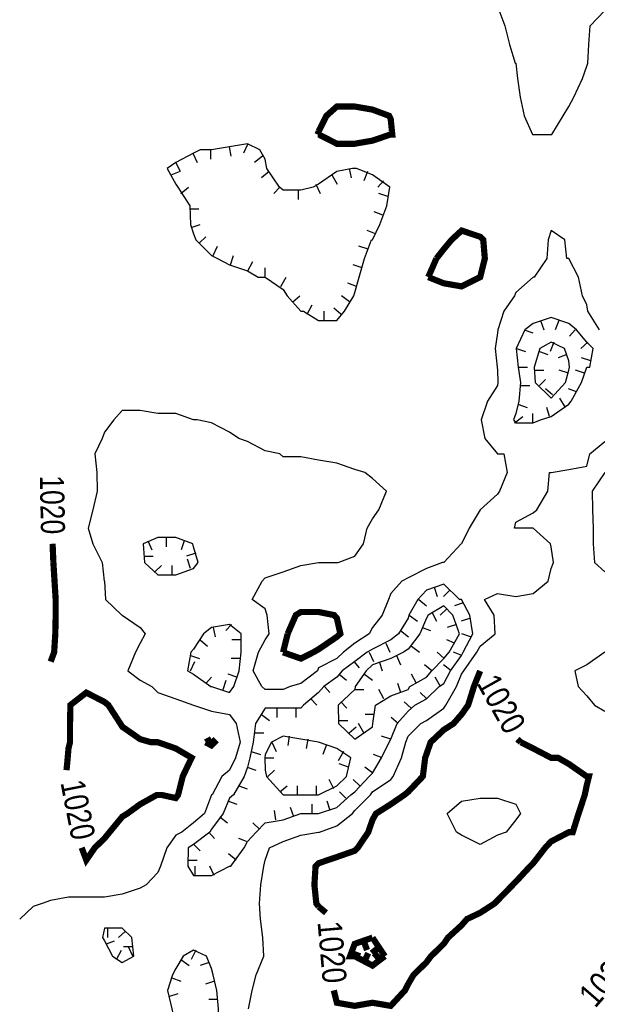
# Model space of a CAD drawing. Extents: x 628896 to 629898, y 4519176 to 4520140.
# Tile 12 of 23: x 629007 to 629100, y 4519773 to 4519932. Entities that reach past the tile are written whole.
import ezdxf
from ezdxf.enums import TextEntityAlignment as Align

# ---------------------------------------------------------------- set-up
doc = ezdxf.new("R2010")
doc.units = 0

msp = doc.modelspace()

# ---------------------------------------------------------------- linework, layer by layer
at = {"layer": 'GSLAYER', "linetype": 'CONTINUOUS', "flags": 128}
for points in [[(629084.4375, 4519934), (629085.5625, 4519931), (629086.3125, 4519928), (629087.1875, 4519925), (629087.3125, 4519925), (629087.5625, 4519922.5), (629088, 4519919.5), (629088.6875, 4519916.5), (629090, 4519913.5), (629090.125, 4519913.5), (629093, 4519913.5), (629093.125, 4519913.5), (629094.9375, 4519916.5), (629095.875, 4519918), (629096.6875, 4519919.5), (629098.0625, 4519922.5), (629098.75, 4519924.5), (629098.9375, 4519925), (629099.125, 4519928), (629099.3125, 4519931), (629101.6875, 4519933.5)], [(629059.6875, 4519885), (629061.1875, 4519887.5), (629061.3125, 4519888), (629062.0625, 4519890.5), (629062.875, 4519893.5), (629064, 4519896.5), (629064.1875, 4519896.5), (629065.375, 4519899), (629066.5, 4519902), (629067, 4519905), (629064.1875, 4519907), (629061.625, 4519908), (629061.3125, 4519908), (629060.9375, 4519908), (629058.4375, 4519907.5), (629055.5, 4519905.5), (629054.625, 4519905), (629052.625, 4519904.5), (629049.75, 4519904.5), (629049.1875, 4519905), (629047.125, 4519908), (629046.875, 4519909.5), (629046, 4519911), (629044, 4519912), (629041.125, 4519911.5), (629038.1875, 4519911), (629036.375, 4519911), (629035.3125, 4519910.5), (629032.4375, 4519909), (629031.0625, 4519908), (629032.4375, 4519905.5), (629032.75, 4519905), (629034.6875, 4519902), (629034.8125, 4519899), (629035.3125, 4519897.5), (629035.6875, 4519896.5), (629038.1875, 4519894), (629039.1875, 4519893.5), (629041.125, 4519892.5), (629044, 4519891.5), (629045.75, 4519890.5), (629046.875, 4519890.5), (629049.75, 4519888.5), (629050.4375, 4519887.5), (629052.625, 4519885), (629053.0625, 4519885), (629055.5, 4519883.5), (629058.4375, 4519883.5), (629059.6875, 4519885)], [(629038.0625, 4519911), (629038.0625, 4519909.5)], [(629041.0625, 4519911.5), (629041.3125, 4519910)], [(629044.0625, 4519912), (629043.375, 4519910.5)], [(629035.1875, 4519910.5), (629035.875, 4519909)], [(629046.4375, 4519910), (629045.125, 4519909)], [(629032.4375, 4519909), (629033.125, 4519907.5)], [(629060.4375, 4519908), (629060.75, 4519906.5)], [(629031.6875, 4519907), (629033.0625, 4519907.5)], [(629047.5, 4519907.5), (629046.25, 4519906.5)], [(629057.625, 4519907), (629058.5, 4519905.5)], [(629063.375, 4519907.5), (629062.8125, 4519906)], [(629033.25, 4519904), (629034.5, 4519905)], [(629049.25, 4519905), (629048.25, 4519904)], [(629055.0625, 4519905.5), (629055.75, 4519904)], [(629065.9375, 4519906), (629065.0625, 4519905)], [(629052.1875, 4519904.5), (629052.1875, 4519903)], [(629066.6875, 4519903.5), (629065.1875, 4519904)], [(629034.6875, 4519901.5), (629036.1875, 4519901.5)], [(629065.875, 4519900.5), (629064.4375, 4519901)], [(629034.9375, 4519898.5), (629036.375, 4519899)], [(629100.8125, 4519882), (629098.9375, 4519885), (629098.75, 4519886), (629098.0625, 4519887.5), (629097.4375, 4519890.5), (629095.875, 4519893.5), (629095.5625, 4519893.5), (629095.25, 4519896.5), (629093, 4519898), (629092.5625, 4519896.5), (629092.3125, 4519893.5), (629090.25, 4519890.5), (629090.125, 4519890.5), (629087.3125, 4519888), (629087.125, 4519887.5), (629085.375, 4519885), (629084.4375, 4519882), (629084.375, 4519881.5), (629084, 4519879), (629084.3125, 4519876), (629084.375, 4519875.5), (629084.4375, 4519873.5), (629084.375, 4519873), (629082.75, 4519870.5), (629081.75, 4519867.5), (629082.3125, 4519864.5), (629084.375, 4519862), (629085.375, 4519862), (629085.9375, 4519859), (629084.6875, 4519856), (629084.375, 4519855.5), (629081.5625, 4519853), (629079.8125, 4519850), (629078.5625, 4519847.5), (629078.5, 4519847.5), (629075.6875, 4519844.5), (629075.5, 4519844.5), (629072.875, 4519843.5), (629069.9375, 4519842), (629068.9375, 4519841.5), (629067.125, 4519839.5), (629066.75, 4519838.5), (629065.75, 4519836), (629064.1875, 4519834), (629063.625, 4519833), (629061.3125, 4519831.5), (629059.5, 4519830), (629058.4375, 4519829), (629055.5, 4519827.5), (629055.3125, 4519827), (629052.625, 4519825), (629050.875, 4519824.5), (629049.75, 4519824), (629046.875, 4519824), (629046.3125, 4519824.5), (629044.9375, 4519827), (629045.8125, 4519830), (629046.875, 4519832), (629047.5, 4519833), (629047.1875, 4519836), (629046.875, 4519837), (629044.75, 4519838.5), (629046.375, 4519841.5), (629046.875, 4519842), (629049.75, 4519843), (629052.625, 4519844), (629055.5, 4519844.5), (629058.4375, 4519844.5), (629058.625, 4519844.5), (629061.3125, 4519845.5), (629062.75, 4519847.5), (629063.3125, 4519850), (629064.1875, 4519851.5), (629065.1875, 4519853), (629066.4375, 4519856), (629064.1875, 4519858), (629062.9375, 4519859), (629061.3125, 4519859.5), (629058.4375, 4519860.5), (629055.5, 4519861), (629052.625, 4519861.5), (629049.75, 4519861.5), (629049.25, 4519862), (629046.875, 4519862.5), (629044, 4519864), (629042.625, 4519864.5), (629041.125, 4519865.5), (629038.1875, 4519867), (629035.875, 4519867.5), (629035.3125, 4519867.5), (629032.4375, 4519868.5), (629029.5625, 4519868.5), (629026.6875, 4519869), (629023.8125, 4519869), (629022.4375, 4519867.5), (629020.9375, 4519865.5), (629020.5625, 4519864.5), (629019.375, 4519862), (629019.6875, 4519859), (629019.75, 4519856), (629019.0625, 4519853), (629018.3125, 4519850), (629019.0625, 4519847.5), (629020.5625, 4519844.5), (629020.875, 4519841.5), (629020.9375, 4519841.5), (629021.125, 4519838.5), (629023.75, 4519836), (629023.8125, 4519836), (629026.6875, 4519834), (629027.5, 4519833), (629026.6875, 4519831.5), (629025.9375, 4519830), (629024.6875, 4519827), (629026.6875, 4519825.5), (629028.5625, 4519824.5), (629029.5625, 4519823.5), (629032.4375, 4519822.5), (629035.3125, 4519821.5), (629038.1875, 4519820.5), (629041.125, 4519820), (629042.1875, 4519818.5), (629042.8125, 4519815.5), (629042.0625, 4519813), (629041.125, 4519811), (629039.875, 4519810), (629038.3125, 4519807), (629038.1875, 4519807), (629037.0625, 4519804), (629035.3125, 4519802.5), (629033.4375, 4519801), (629032.4375, 4519800.5), (629031, 4519798.5), (629030, 4519795.5), (629029.5625, 4519794.5), (629027.6875, 4519792.5), (629026.6875, 4519792), (629023.8125, 4519791), (629020.9375, 4519790.5), (629018, 4519790.5), (629015.125, 4519790.5), (629012.25, 4519790), (629010.875, 4519789.5), (629009.4375, 4519789), (629007.25, 4519787)], [(629036.25, 4519896), (629037.3125, 4519897)], [(629064.6875, 4519897.5), (629063.3125, 4519898)], [(629038.5, 4519894), (629039.1875, 4519895.5)], [(629063.5, 4519895), (629062, 4519895.5)], [(629041.25, 4519892.5), (629041.75, 4519894)], [(629044.0625, 4519891.5), (629044.875, 4519893)], [(629046.875, 4519890.5), (629046.875, 4519892)], [(629062.5, 4519892), (629061.0625, 4519892.5)], [(629049.375, 4519889), (629050.25, 4519890.5)], [(629061.625, 4519889), (629060.1875, 4519889.5)], [(629051.3125, 4519886.5), (629052.4375, 4519887.5)], [(629060.5, 4519886.5), (629059.1875, 4519887.5)], [(629053.625, 4519884.5), (629054.4375, 4519886)], [(629056.375, 4519883.5), (629056.375, 4519885)], [(629059.0625, 4519884.5), (629057.9375, 4519885.5)], [(629091.3125, 4519867.5), (629093, 4519868), (629095.875, 4519870), (629096.25, 4519870.5), (629097.9375, 4519873.5), (629098.75, 4519876), (629099.25, 4519876), (629099.8125, 4519879), (629098.75, 4519880), (629097.125, 4519882), (629095.875, 4519883), (629093, 4519884), (629090.125, 4519883), (629088.75, 4519882), (629087.375, 4519879), (629087.6875, 4519876), (629088.0625, 4519873.5), (629087.8125, 4519870.5), (629087.3125, 4519868.5), (629086.9375, 4519867.5), (629087.3125, 4519867), (629090.125, 4519867), (629091.3125, 4519867.5)], [(629091.3125, 4519883.5), (629091.8125, 4519882)], [(629094.25, 4519883.5), (629093.6875, 4519882)], [(629088.6875, 4519882), (629090.0625, 4519881.5)], [(629096.875, 4519882), (629096, 4519881)], [(629095.3125, 4519873.5), (629095.875, 4519875.5), (629096, 4519876), (629095.875, 4519877), (629095.1875, 4519879), (629093, 4519880), (629091.1875, 4519879), (629090.25, 4519876), (629090.4375, 4519873.5), (629093, 4519871), (629095.3125, 4519873.5)], [(629093.4375, 4519880), (629092.875, 4519878.5)], [(629098.9375, 4519880), (629097.8125, 4519879)], [(629087.4375, 4519879), (629088.875, 4519878.5)], [(629091.125, 4519878.5), (629092.5, 4519878)], [(629095.5625, 4519878), (629094.125, 4519877.5)], [(629099.4375, 4519877), (629097.9375, 4519877.5)], [(629087.6875, 4519876), (629089.1875, 4519876)], [(629090.25, 4519875.5), (629091.8125, 4519875.5)], [(629095.8125, 4519875), (629094.3125, 4519875.5)], [(629098.375, 4519875), (629096.9375, 4519875.5)], [(629088, 4519873), (629089.5625, 4519873)], [(629091.125, 4519873), (629092.125, 4519874)], [(629093.25, 4519871.5), (629092.125, 4519872.5)], [(629097.125, 4519872), (629095.8125, 4519872.5)], [(629087.625, 4519870), (629089.125, 4519869.5)], [(629095.3125, 4519869.5), (629094.4375, 4519871)], [(629090.0625, 4519867), (629090.0625, 4519868.5)], [(629092.75, 4519868), (629092.3125, 4519869.5)], [(629087.125, 4519867), (629088.4375, 4519868)], [(629044.1875, 4519772.5), (629044.75, 4519775.5), (629045.4375, 4519778), (629046.625, 4519781), (629046.5, 4519784), (629046.125, 4519787), (629045.9375, 4519789.5), (629046.1875, 4519792.5), (629046.625, 4519795.5), (629046.875, 4519796.5), (629047.5625, 4519798.5), (629049.75, 4519799.5), (629052.625, 4519800.5), (629055.5, 4519801), (629055.625, 4519801), (629058.4375, 4519802), (629060.9375, 4519804), (629061.3125, 4519804.5), (629063.875, 4519807), (629064.1875, 4519807.5), (629067.125, 4519809.5), (629067.5, 4519810), (629068.875, 4519813), (629069.5625, 4519815.5), (629069.9375, 4519816.5), (629072, 4519818.5), (629072.875, 4519819), (629075.6875, 4519821), (629076, 4519821.5), (629077.75, 4519824.5), (629078.5625, 4519826.5), (629078.9375, 4519827), (629081, 4519830), (629081.5625, 4519831), (629084, 4519833), (629083.8125, 4519836), (629082.25, 4519838.5), (629084.375, 4519839.5), (629087.3125, 4519839), (629090.125, 4519839.5), (629092.5625, 4519841.5), (629093, 4519843.5), (629093.375, 4519844.5), (629093, 4519847), (629092.9375, 4519847.5), (629090.125, 4519850), (629087.3125, 4519850), (629087.125, 4519850), (629087.3125, 4519851), (629090.125, 4519852.5), (629090.6875, 4519853), (629092.5, 4519856), (629092.75, 4519859), (629093, 4519859), (629095.875, 4519859.5), (629098.75, 4519860), (629099.25, 4519862), (629101.6875, 4519864)], [(629101.6875, 4519859), (629099.625, 4519856), (629099.6875, 4519853), (629099.8125, 4519850), (629099.8125, 4519847.5), (629100, 4519844.5), (629101.6875, 4519843)], [(629036.0625, 4519844.5), (629035.3125, 4519847), (629035.1875, 4519847.5), (629032.4375, 4519848.5), (629029.5625, 4519848.5), (629027.1875, 4519847.5), (629027.375, 4519844.5), (629029.5625, 4519842.5), (629032.4375, 4519842.5), (629035.3125, 4519843.5), (629036.0625, 4519844.5)], [(629027.9375, 4519848), (629028.5625, 4519846.5)], [(629030.875, 4519848.5), (629030.875, 4519847)], [(629033.8125, 4519848), (629033.3125, 4519846.5)], [(629035.6875, 4519846), (629034.1875, 4519845.5)], [(629027.3125, 4519845.5), (629028.8125, 4519845.5)], [(629034.8125, 4519843.5), (629034.3125, 4519845)], [(629029.0625, 4519843), (629030.125, 4519844)], [(629031.875, 4519842.5), (629031.875, 4519844)], [(629041.3125, 4519795.5), (629043.5, 4519798.5), (629044, 4519799.5), (629045.4375, 4519801), (629046.875, 4519802.5), (629049.75, 4519803), (629052.625, 4519804), (629054.75, 4519804), (629055.5, 4519804), (629058.4375, 4519805), (629060.6875, 4519807), (629061.3125, 4519807.5), (629063.625, 4519810), (629064.1875, 4519810.5), (629065.625, 4519813), (629066.875, 4519815.5), (629067.125, 4519816), (629068.1875, 4519818.5), (629069.9375, 4519820.5), (629071, 4519821.5), (629072.875, 4519822.5), (629074.9375, 4519824.5), (629075.6875, 4519825), (629076.75, 4519827), (629078.5625, 4519829.5), (629078.8125, 4519830), (629080.375, 4519833), (629079.875, 4519836), (629078.5625, 4519838.5), (629078.25, 4519838.5), (629075.6875, 4519841), (629072.875, 4519840), (629071.5, 4519838.5), (629070.0625, 4519836), (629069.9375, 4519835.5), (629068.375, 4519833), (629067.125, 4519832), (629064.1875, 4519830.5), (629063.3125, 4519830), (629061.3125, 4519828.5), (629059.3125, 4519827), (629058.4375, 4519826), (629056.3125, 4519824.5), (629055.5, 4519823.5), (629053.0625, 4519821.5), (629052.625, 4519821), (629049.75, 4519821), (629046.875, 4519821), (629045.3125, 4519818.5), (629044.9375, 4519815.5), (629044.375, 4519813), (629044, 4519811.5), (629043.5, 4519810), (629041.75, 4519807), (629041.125, 4519806.5), (629040.0625, 4519804), (629038.1875, 4519801.5), (629037.9375, 4519801), (629035.3125, 4519799), (629034.4375, 4519798.5), (629034.375, 4519795.5), (629035.3125, 4519794), (629038.1875, 4519794), (629041.125, 4519795.5), (629041.3125, 4519795.5)], [(629074.125, 4519840.5), (629074.625, 4519839)], [(629076.6875, 4519840), (629075.625, 4519839)], [(629071.6875, 4519838.5), (629072.875, 4519837.5)], [(629078.8125, 4519838), (629077.4375, 4519837.5)], [(629064.25, 4519818.5), (629064.6875, 4519821.5), (629067.125, 4519823), (629069.9375, 4519824), (629070.1875, 4519824.5), (629072.875, 4519826), (629073.75, 4519827), (629075.6875, 4519829), (629076.5625, 4519830), (629078.25, 4519833), (629077.125, 4519836), (629075.6875, 4519837.5), (629073.1875, 4519836), (629072.875, 4519835.5), (629071.8125, 4519833), (629069.9375, 4519830.5), (629069.1875, 4519830), (629067.125, 4519829), (629064.1875, 4519828), (629063.1875, 4519827), (629061.375, 4519824.5), (629061.3125, 4519824), (629058.625, 4519821.5), (629058.6875, 4519818.5), (629061.3125, 4519816), (629064.1875, 4519818), (629064.25, 4519818.5)], [(629073.75, 4519836.5), (629074.5, 4519835)], [(629076.1875, 4519837), (629075.125, 4519836)], [(629070.125, 4519836), (629071.4375, 4519835)], [(629080, 4519835.5), (629078.5, 4519835)], [(629041.8125, 4519824.5), (629042.6875, 4519827), (629043, 4519830), (629043, 4519833), (629041.125, 4519834.5), (629038.1875, 4519834), (629036.9375, 4519833), (629035.3125, 4519830.5), (629034.875, 4519830), (629034.3125, 4519827), (629035.3125, 4519826.5), (629038.125, 4519824.5), (629038.1875, 4519824.5), (629041.125, 4519823.5), (629041.8125, 4519824.5)], [(629038.5, 4519834), (629038.8125, 4519832.5)], [(629041.4375, 4519834.5), (629040.5, 4519833.5)], [(629068.6875, 4519833.5), (629070, 4519832.5)], [(629072.1875, 4519834), (629073.5625, 4519833.5)], [(629077.75, 4519834.5), (629076.25, 4519834)], [(629036.375, 4519832), (629037.5625, 4519831)], [(629043, 4519832), (629041.5, 4519832)], [(629077.4375, 4519831.5), (629076.1875, 4519832)], [(629080, 4519832.5), (629078.625, 4519833)], [(629063.625, 4519830), (629064.375, 4519828.5)], [(629066.3125, 4519831.5), (629067, 4519830)], [(629070.5, 4519831), (629071.75, 4519830)], [(629075.75, 4519829), (629074.625, 4519830)], [(629078.625, 4519829.5), (629077.25, 4519830)], [(629101.6875, 4519830), (629098.75, 4519828), (629096.8125, 4519827), (629097.375, 4519824.5), (629098.75, 4519823), (629100, 4519821.5), (629101.6875, 4519820.5)], [(629034.8125, 4519829.5), (629036.25, 4519829)], [(629034.8125, 4519827), (629035.5, 4519828.5)], [(629042.875, 4519829), (629041.375, 4519829)], [(629061.1875, 4519828.5), (629062.0625, 4519827.5)], [(629065.25, 4519828.5), (629065.75, 4519827)], [(629068.0625, 4519829.5), (629068.6875, 4519828)], [(629073.75, 4519827), (629072.5625, 4519828)], [(629076.875, 4519827), (629075.625, 4519828)], [(629037.3125, 4519825), (629038.1875, 4519826)], [(629040.0625, 4519824), (629040.5625, 4519825.5)], [(629042.3125, 4519826), (629040.875, 4519826.5)], [(629058.8125, 4519826.5), (629060, 4519825.5)], [(629062.875, 4519826.5), (629064.1875, 4519825.5)], [(629071.3125, 4519825), (629070.5, 4519826.5)], [(629075.1875, 4519824.5), (629074.3125, 4519826)], [(629056.4375, 4519824.5), (629057.3125, 4519823.5)], [(629061.3125, 4519824), (629062.8125, 4519824)], [(629066, 4519822.5), (629065.1875, 4519824)], [(629068.75, 4519823.5), (629068.25, 4519825)], [(629054.25, 4519822.5), (629055.1875, 4519821.5)], [(629072.9375, 4519822.5), (629071.875, 4519823.5)], [(629048.75, 4519821), (629048.75, 4519819.5)], [(629051.8125, 4519821), (629051.8125, 4519819.5)], [(629059.0625, 4519822), (629060.0625, 4519821)], [(629070.4375, 4519821), (629069.3125, 4519822)], [(629046.25, 4519820), (629047.5625, 4519819)], [(629058.6875, 4519819), (629060.1875, 4519819)], [(629064.5, 4519820), (629063, 4519820)], [(629068.3125, 4519818.5), (629067.1875, 4519819.5)], [(629060.4375, 4519817), (629061.5625, 4519818)], [(629062.8125, 4519817), (629061.9375, 4519818.5)], [(629045.125, 4519817), (629046.625, 4519817)], [(629060, 4519810), (629060.6875, 4519813), (629058.4375, 4519814.5), (629055.5, 4519815.5), (629055.5, 4519815.5), (629052.625, 4519816), (629049.75, 4519816.5), (629047.875, 4519815.5), (629046.875, 4519813.5), (629046.8125, 4519813), (629046.875, 4519811), (629047.0625, 4519810), (629049.75, 4519807), (629052.625, 4519807), (629055.5, 4519807), (629058.4375, 4519808.5), (629060, 4519810)], [(629050.75, 4519816.5), (629050.5, 4519815)], [(629053.75, 4519816), (629053.5, 4519814.5)], [(629067.125, 4519816), (629065.625, 4519816.5)], [(629047.9375, 4519815.5), (629048.625, 4519814)], [(629056.6875, 4519815), (629056.1875, 4519813.5)], [(629044.625, 4519814), (629046.125, 4519813.5)], [(629046.8125, 4519813), (629048.25, 4519813)], [(629059.5, 4519814), (629058.625, 4519812.5)], [(629065.75, 4519813), (629064.375, 4519813.5)], [(629043.9375, 4519811.5), (629045.375, 4519811)], [(629047.3125, 4519810), (629048.375, 4519811)], [(629060.3125, 4519811.5), (629058.8125, 4519812)], [(629064.25, 4519810.5), (629062.9375, 4519811.5)], [(629057.9375, 4519808), (629057.1875, 4519809.5)], [(629062.125, 4519808.5), (629061.0625, 4519809.5)], [(629042.625, 4519808.5), (629043.9375, 4519808)], [(629049.25, 4519807.5), (629050.4375, 4519808.5)], [(629052.0625, 4519807), (629052.0625, 4519808.5)], [(629055.125, 4519807), (629055.125, 4519808.5)], [(629059.875, 4519806.5), (629058.875, 4519807.5)], [(629077.75, 4519801), (629076.25, 4519804), (629078.5625, 4519806), (629081.5625, 4519806.5), (629084.375, 4519806.5), (629087.3125, 4519805.5), (629088.0625, 4519804), (629087.3125, 4519803), (629085.75, 4519801), (629084.375, 4519800.5), (629081.5625, 4519799), (629078.5625, 4519800.5), (629077.75, 4519801)], [(629040.9375, 4519806), (629042.3125, 4519805.5)], [(629051.5, 4519803.5), (629050.9375, 4519805)], [(629054.4375, 4519804), (629054.4375, 4519805.5)], [(629057.375, 4519804.5), (629056.875, 4519806)], [(629039.5625, 4519803.5), (629040.8125, 4519802.5)], [(629048.5625, 4519803), (629048.375, 4519804.5)], [(629045.9375, 4519801.5), (629044.875, 4519802.5)], [(629037.75, 4519801), (629038.6875, 4519800)], [(629043.875, 4519799.5), (629042.625, 4519800)], [(629035.375, 4519799), (629036.375, 4519798)], [(629042.1875, 4519796.5), (629040.9375, 4519797.5)], [(629034.375, 4519796.5), (629035.875, 4519796.5)], [(629035.5625, 4519794), (629035.5625, 4519795.5)], [(629038.625, 4519794), (629037.9375, 4519795.5)], [(629025.6875, 4519781), (629025.375, 4519784), (629023.8125, 4519785.5), (629020.9375, 4519785.5), (629020.625, 4519784), (629020.9375, 4519783.5), (629022.25, 4519781), (629023.8125, 4519780), (629025.6875, 4519781)], [(629021.4375, 4519785.5), (629021.4375, 4519784)], [(629024.25, 4519785), (629023.1875, 4519784)], [(629021.25, 4519783), (629022.5625, 4519783.5)], [(629025.5, 4519782.5), (629024, 4519782.5)], [(629025.5, 4519781), (629024.8125, 4519782.5)], [(629022.875, 4519780.5), (629023.6875, 4519782)], [(629038.9375, 4519766.5), (629039.3125, 4519769.5), (629039.3125, 4519772.5), (629039.0625, 4519775.5), (629038.5, 4519778), (629038.1875, 4519779), (629037.375, 4519781), (629035.3125, 4519782), (629033.625, 4519781), (629032.4375, 4519779), (629031.9375, 4519778), (629031.125, 4519775.5), (629031.8125, 4519772.5), (629032.4375, 4519769.5), (629034.125, 4519766.5), (629035.3125, 4519765.5), (629038.1875, 4519764.5), (629038.9375, 4519766.5)], [(629035.6875, 4519782), (629034.9375, 4519780.5)], [(629033.25, 4519780.5), (629034.625, 4519779.5)], [(629037.8125, 4519780), (629036.375, 4519779.5)], [(629031.8125, 4519777.5), (629033.25, 4519777)], [(629038.6875, 4519777), (629037.25, 4519776.5)], [(629031.3125, 4519774.5), (629032.8125, 4519775)], [(629039.1875, 4519774), (629037.75, 4519774)]]:
    msp.add_lwpolyline(points, dxfattribs=at)
at = {"layer": 'GSLAYER', "linetype": 'CONTINUOUS', "const_width": 1, "flags": 128}
for points in [[(629055.5, 4519914), (629056.75, 4519916.5), (629058.4375, 4519918), (629061.3125, 4519918), (629064.1875, 4519917.5), (629066.875, 4519916.5), (629067.125, 4519916), (629067.375, 4519913.5), (629067.125, 4519913.5), (629064.1875, 4519912.5), (629061.3125, 4519912), (629058.4375, 4519912), (629055.5, 4519913.5), (629055.3125, 4519913.5)], [(629055.3125, 4519913.5), (629055.5, 4519914)], [(629074.5, 4519893.5), (629075.6875, 4519895), (629076.9375, 4519896.5), (629078.5625, 4519898), (629081.5625, 4519897), (629082.0625, 4519896.5), (629082.3125, 4519893.5), (629081.5625, 4519890.5), (629081.5625, 4519890.5), (629078.5625, 4519889), (629075.6875, 4519889.5), (629073.1875, 4519890.5)], [(629073.1875, 4519890.5), (629074.5, 4519893.5)], [(629012.25, 4519860), (629012.25, 4519860)], [(629012.5625, 4519847.5), (629012.6875, 4519844.5)], [(629012.6875, 4519844.5), (629012.875, 4519841.5), (629013.0625, 4519838.5), (629013.0625, 4519836), (629013, 4519833), (629012.8125, 4519830), (629012.25, 4519828.5)], [(629050.5, 4519833), (629051.8125, 4519836), (629052.625, 4519836.5), (629055.5, 4519836.5), (629058, 4519836), (629058.4375, 4519835.5), (629059, 4519833), (629058.4375, 4519832.5), (629055.5, 4519830.5), (629054.625, 4519830), (629052.625, 4519829), (629049.75, 4519830)], [(629049.75, 4519830), (629050.5, 4519833)], [(629055.5, 4519789), (629055.125, 4519789.5), (629054.8125, 4519792.5), (629055, 4519795.5), (629055.5, 4519796), (629058.4375, 4519797), (629061.3125, 4519798), (629061.8125, 4519798.5), (629063.5, 4519801), (629064.1875, 4519803), (629064.75, 4519804), (629067.125, 4519805.5), (629069.3125, 4519807), (629069.9375, 4519807.5), (629072.3125, 4519810), (629072.6875, 4519813), (629072.875, 4519813.5), (629073.5625, 4519815.5), (629075.6875, 4519817.5), (629077.25, 4519818.5), (629078.5625, 4519820), (629079.625, 4519821.5), (629080.5625, 4519824.5), (629081.5625, 4519827)], [(629081.5625, 4519827), (629081.5625, 4519827)], [(629015, 4519813), (629015.125, 4519814.5), (629015.375, 4519815.5), (629015.375, 4519818.5), (629015.4375, 4519821.5), (629018, 4519823.5), (629020.9375, 4519822), (629021.5625, 4519821.5), (629023.5, 4519818.5), (629023.8125, 4519818), (629026.6875, 4519816), (629028.4375, 4519815.5), (629029.5625, 4519815.5), (629032.4375, 4519814.5), (629035, 4519813), (629033.5625, 4519810), (629032.8125, 4519807), (629032.4375, 4519806.5), (629030.1875, 4519807), (629029.5625, 4519807), (629029.375, 4519807), (629026.6875, 4519805.5), (629024.625, 4519804), (629023.8125, 4519803.5), (629021.75, 4519801), (629020.9375, 4519800), (629019.375, 4519798.5), (629018, 4519796.5), (629017.25, 4519798.5)], [(629037.25, 4519815.5), (629038.1875, 4519816)], [(629038.1875, 4519816), (629038.6875, 4519815.5), (629038.1875, 4519815), (629037.25, 4519815.5)], [(629088.125, 4519815.5), (629090.125, 4519814.5), (629093, 4519813), (629094.125, 4519813), (629095.875, 4519812), (629098.75, 4519810), (629099.125, 4519810), (629098.75, 4519808.5), (629098.4375, 4519807), (629097.4375, 4519804), (629096.5, 4519801), (629095.875, 4519801), (629093, 4519799.5), (629092.0625, 4519798.5), (629090.125, 4519796), (629089.625, 4519795.5), (629087.3125, 4519793), (629086.8125, 4519792.5), (629084.375, 4519790), (629083.875, 4519789.5), (629081.5625, 4519788), (629079.4375, 4519787), (629078.5625, 4519786), (629076.375, 4519784), (629075.6875, 4519783), (629073.625, 4519781), (629072.875, 4519780), (629070.8125, 4519778), (629069.9375, 4519776.5), (629069.4375, 4519775.5), (629067.125, 4519773), (629064.1875, 4519773.5), (629061.3125, 4519773), (629058.4375, 4519773.5), (629057.9375, 4519775.5)], [(629087.5625, 4519816), (629088.125, 4519815.5)], [(629014.8125, 4519811), (629015, 4519813)], [(629017.25, 4519798.5), (629017.25, 4519798.5)], [(629056.6875, 4519788), (629055.5, 4519789)], [(629064.1875, 4519784), (629061.3125, 4519783), (629060.5625, 4519781), (629061.3125, 4519781), (629064.1875, 4519779.5), (629066.1875, 4519781)], [(629062.75, 4519783.5), (629063.3125, 4519782)], [(629066.1875, 4519781), (629064.1875, 4519784)], [(629065.3125, 4519782.5), (629064.0625, 4519781.5)], [(629060.75, 4519781.5), (629062.1875, 4519781)], [(629062.8125, 4519780), (629063.5, 4519781.5)], [(629065.375, 4519780.5), (629064.4375, 4519781.5)], [(629057.9375, 4519775.5), (629057.9375, 4519775.5)]]:
    msp.add_lwpolyline(points, dxfattribs=at)

# ---------------------------------------------------------------- texts
at = {"layer": 'GSLAYER', "color": 7}
for rotation, width, p, p2 in [(271.1, 0.731801, (629010.5, 4519858.5), (629010.6875, 4519849)), (298.9, 0.749925, (629080.9375, 4519825), (629085.6875, 4519816.5)), (280.8, 0.745773, (629013.8125, 4519809), (629015.6875, 4519799.5)), (275.4, 0.77311, (629055.3125, 4519786.5), (629056.1875, 4519776.5)), (48.2, 0.764369, (629100.125, 4519772.5), (629106.625, 4519780))]:
    msp.add_text('1020', height=3.89682, rotation=rotation, dxfattribs=dict(at, width=width)).set_placement(p, p2, align=Align.FIT)

doc.saveas('drawing.dxf')
